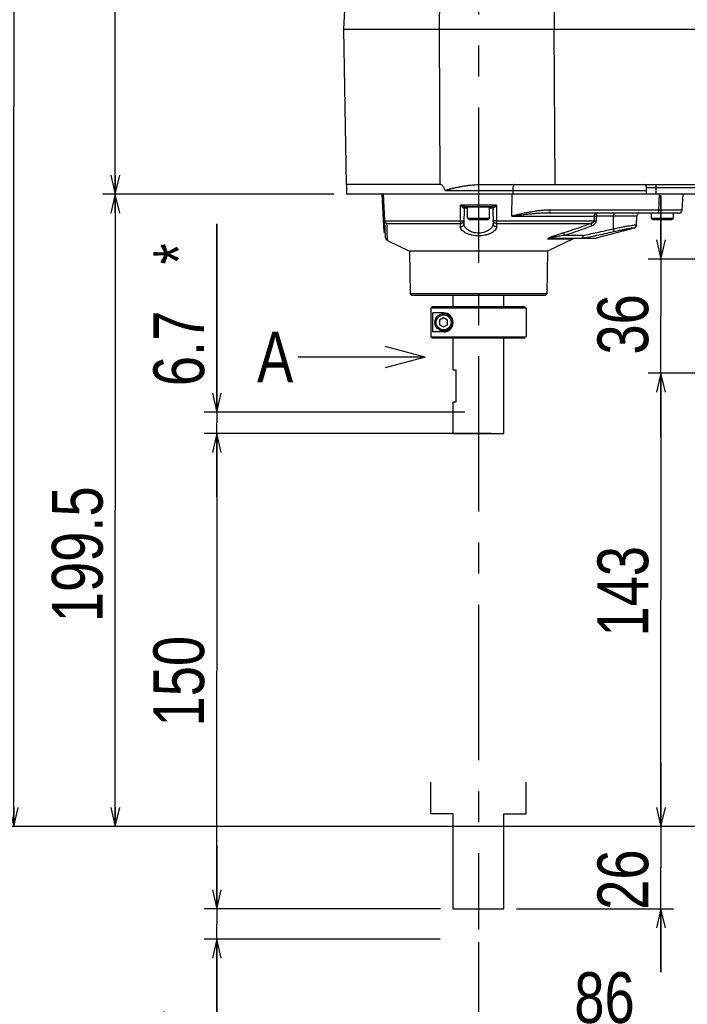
# Model space of a CAD drawing. Extents: x 0 to 2376, y 0 to 1680.
# Tile 18 of 33: x 518 to 729, y 570 to 881. Entities that reach past the tile are written whole.
import ezdxf

# ---------------------------------------------------------------- set-up
doc = ezdxf.new("R2010")
doc.units = 0
doc.header["$LTSCALE"] = 130.68
doc.linetypes.add('CENTER', pattern=[0.6, 0.375, -0.075, 0.075, -0.075])
doc.layers.get('0').update_dxf_attribs({"linetype": 'CONTINUOUS'})
for name, color, linetype in [('91_NOTE', 7, 'CONTINUOUS'), ('92_SYMBOL', 7, 'CONTINUOUS'), ('95_ALL_DIM', 7, 'CONTINUOUS'), ('DEFAULT_1', 7, 'CENTER'), ('DTM_CRV', 7, 'CONTINUOUS')]:
    doc.layers.add(name, color=color, linetype=linetype)
doc.styles.get("Standard").update_dxf_attribs({"font": 'txt', "width": 0.8})
doc.dimstyles.new('DIMSTYLE_1', dxfattribs={"dimtxt": 16, "dimasz": 6, "dimexe": 0.18, "dimexo": 0.0625, "dimgap": 0.09, "dimtad": 1, "dimdec": 3, "dimtxsty": 'STANDARD', "dimblk": 'OPEN', "dimblk1": 'OPEN', "dimblk2": 'OPEN', "dimcen": 0.09, "dimazin": 3, "dimtp": 0.2, "dimtm": 0.2, "dimtfac": 1, "dimtdec": 3, "dimtofl": 0, "dimtmove": 0, "dimatfit": 3, "dimtolj": 1})
doc.dimstyles.new('DIMSTYLE_2', dxfattribs={"dimtxt": 16, "dimasz": 6, "dimexe": 0.18, "dimexo": 0.0625, "dimgap": 0.09, "dimtad": 1, "dimdec": 3, "dimtxsty": 'STANDARD', "dimblk": 'OPEN', "dimblk1": 'OPEN', "dimblk2": 'OPEN', "dimcen": 0.09, "dimazin": 3, "dimtp": 0.8, "dimtm": 0.8, "dimtfac": 1, "dimtdec": 3, "dimtofl": 0, "dimtmove": 0, "dimatfit": 3, "dimtolj": 1})
doc.dimstyles.new('DIMSTYLE_3', dxfattribs={"dimtxt": 16, "dimasz": 6, "dimexe": 0.18, "dimexo": 0.0625, "dimgap": 0.09, "dimtad": 1, "dimdec": 3, "dimtxsty": 'STANDARD', "dimblk": 'OPEN', "dimblk1": 'OPEN', "dimblk2": 'OPEN', "dimcen": 0.09, "dimazin": 3, "dimtp": 0.5, "dimtm": 0.5, "dimtfac": 1, "dimtdec": 3, "dimtofl": 0, "dimtmove": 0, "dimatfit": 3, "dimtolj": 1})
doc.dimstyles.new('DIMSTYLE_5', dxfattribs={"dimtxt": 16, "dimasz": 6, "dimexe": 0.18, "dimexo": 0.0625, "dimgap": 0.09, "dimtad": 1, "dimdec": 3, "dimtxsty": 'STANDARD', "dimblk": 'OPEN', "dimblk1": 'OPEN', "dimblk2": 'OPEN', "dimcen": 0.09, "dimazin": 3, "dimtp": 0.3, "dimtm": 0.3, "dimtfac": 1, "dimtdec": 3, "dimtofl": 0, "dimtmove": 0, "dimatfit": 3, "dimtolj": 1})

# ---------------------------------------------------------------- blocks, each defined once
blk = doc.blocks.new('_OPEN')
at = {"color": 0, "linetype": 'BYBLOCK'}
for p, q in [((0, 0), (-1, 0.233)), ((-1, -0.233), (0, 0)), ((-1, 0), (0, 0))]:
    blk.add_line(p, q, dxfattribs=at)
blk = doc.blocks.new('*D1')
at = {"layer": '95_ALL_DIM', "color": 2, "linetype": 'CONTINUOUS'}
for p, q in [((644.32, 1080.22), (512.3, 1080.22)), ((516.3, 1080.22), (516.3, 853.22)), ((516.3, 626.22), (516.3, 853.22)), ((987.8, 626.22), (512.3, 626.22))]:
    blk.add_line(p, q, dxfattribs=at)
at = {"layer": '95_ALL_DIM', "color": 2, "linetype": 'CONTINUOUS', "xscale": 6, "yscale": 6, "zscale": 6}
for p, rotation in [((516.3, 1080.22), 90), ((516.3, 626.22), 270)]:
    blk.add_blockref('_OPEN', p, dxfattribs=dict(at, rotation=rotation))
at = {"layer": '95_ALL_DIM', "color": 2, "linetype": 'CONTINUOUS', "width": 0.8}
blk.add_text('454', height=16, rotation=90, dxfattribs=at).set_placement((512.3, 838.97))
blk = doc.blocks.new('*D2')
at = {"layer": '95_ALL_DIM', "color": 2, "linetype": 'CONTINUOUS'}
for p, q in [((704.58, 1019.72), (544.3, 1019.72)), ((548.3, 1019.72), (548.3, 922.72)), ((548.3, 825.72), (548.3, 922.72)), ((617.15, 825.72), (544.3, 825.72))]:
    blk.add_line(p, q, dxfattribs=at)
at = {"layer": '95_ALL_DIM', "color": 2, "linetype": 'CONTINUOUS', "xscale": 6, "yscale": 6, "zscale": 6}
for p, rotation in [((548.3, 1019.72), 90), ((548.3, 825.72), 270)]:
    blk.add_blockref('_OPEN', p, dxfattribs=dict(at, rotation=rotation))
at = {"layer": '95_ALL_DIM', "color": 2, "linetype": 'CONTINUOUS', "width": 0.8}
blk.add_text('194', height=16, rotation=90, dxfattribs=at).set_placement((544.3, 902.59))
blk = doc.blocks.new('*D3')
at = {"layer": '95_ALL_DIM', "color": 2, "linetype": 'CONTINUOUS'}
for p, q in [((617.15, 825.72), (544.3, 825.72)), ((548.3, 825.72), (548.3, 725.97)), ((548.3, 626.22), (548.3, 725.97)), ((987.8, 626.22), (544.3, 626.22))]:
    blk.add_line(p, q, dxfattribs=at)
at = {"layer": '95_ALL_DIM', "color": 2, "linetype": 'CONTINUOUS', "xscale": 6, "yscale": 6, "zscale": 6}
for p, rotation in [((548.3, 825.72), 90), ((548.3, 626.22), 270)]:
    blk.add_blockref('_OPEN', p, dxfattribs=dict(at, rotation=rotation))
at = {"layer": '95_ALL_DIM', "color": 2, "linetype": 'CONTINUOUS', "width": 0.8}
blk.add_text('199.5', height=16, rotation=90, dxfattribs=at).set_placement((544.3, 690.66))
blk = doc.blocks.new('*D4')
at = {"layer": '95_ALL_DIM', "color": 2, "linetype": 'CONTINUOUS'}
for p, q in [((666.8, 750.22), (576.3, 750.22)), ((580.3, 750.22), (580.3, 675.22)), ((580.3, 600.22), (580.3, 675.22)), ((650.8, 600.22), (576.3, 600.22))]:
    blk.add_line(p, q, dxfattribs=at)
at = {"layer": '95_ALL_DIM', "color": 2, "linetype": 'CONTINUOUS', "xscale": 6, "yscale": 6, "zscale": 6}
for p, rotation in [((580.3, 750.22), 90), ((580.3, 600.22), 270)]:
    blk.add_blockref('_OPEN', p, dxfattribs=dict(at, rotation=rotation))
at = {"layer": '95_ALL_DIM', "color": 2, "linetype": 'CONTINUOUS', "width": 0.8}
blk.add_text('150', height=16, rotation=90, dxfattribs=at).set_placement((576.3, 657.77))
blk = doc.blocks.new('*D5')
at = {"layer": '95_ALL_DIM', "color": 2, "linetype": 'CONTINUOUS'}
for p, q in [((580.3, 600.22), (580.3, 620.22)), ((580.3, 620.22), (580.3, 595.42)), ((650.8, 600.22), (576.3, 600.22)), ((580.3, 523.1), (580.3, 595.42)), ((650.68, 590.62), (576.3, 590.62)), ((580.3, 590.62), (580.3, 523.1))]:
    blk.add_line(p, q, dxfattribs=at)
at = {"layer": '95_ALL_DIM', "color": 2, "linetype": 'CONTINUOUS', "xscale": 6, "yscale": 6, "zscale": 6}
for p, rotation in [((580.3, 600.22), 270), ((580.3, 590.62), 90)]:
    blk.add_blockref('_OPEN', p, dxfattribs=dict(at, rotation=rotation))
at = {"layer": '95_ALL_DIM', "color": 2, "linetype": 'CONTINUOUS', "width": 0.8}
for s, p in [('*', (576.3, 561.5)), ('9.6', (576.3, 523.1))]:
    blk.add_text(s, height=16, rotation=90, dxfattribs=at).set_placement(p)
blk = doc.blocks.new('*D6')
at = {"layer": '95_ALL_DIM', "color": 2, "linetype": 'CONTINUOUS'}
for p, q in [((580.3, 756.92), (580.3, 816.3)), ((580.3, 816.3), (580.3, 753.57)), ((658.44, 756.92), (576.3, 756.92)), ((580.3, 730.22), (580.3, 753.57)), ((650.8, 750.22), (576.3, 750.22)), ((580.3, 750.22), (580.3, 730.22))]:
    blk.add_line(p, q, dxfattribs=at)
at = {"layer": '95_ALL_DIM', "color": 2, "linetype": 'CONTINUOUS', "xscale": 6, "yscale": 6, "zscale": 6}
for p, rotation in [((580.3, 756.92), 270), ((580.3, 750.22), 90)]:
    blk.add_blockref('_OPEN', p, dxfattribs=dict(at, rotation=rotation))
at = {"layer": '95_ALL_DIM', "color": 2, "linetype": 'CONTINUOUS', "width": 0.8}
for s, p in [('*', (576.3, 803.5)), ('6.7', (576.3, 765.1))]:
    blk.add_text(s, height=16, rotation=90, dxfattribs=at).set_placement(p)
blk = doc.blocks.new('*D28')
at = {"layer": '95_ALL_DIM', "color": 2, "linetype": 'CONTINUOUS'}
for p, q in [((720.3, 805.22), (720.3, 825.22)), ((720.3, 825.22), (720.3, 787.22)), ((744.8, 805.22), (716.3, 805.22)), ((720.3, 749.22), (720.3, 787.22)), ((744.8, 769.22), (716.3, 769.22)), ((720.3, 769.22), (720.3, 749.22))]:
    blk.add_line(p, q, dxfattribs=at)
at = {"layer": '95_ALL_DIM', "color": 2, "linetype": 'CONTINUOUS', "xscale": 6, "yscale": 6, "zscale": 6}
for p, rotation in [((720.3, 805.22), 270), ((720.3, 769.22), 90)]:
    blk.add_blockref('_OPEN', p, dxfattribs=dict(at, rotation=rotation))
at = {"layer": '95_ALL_DIM', "color": 2, "linetype": 'CONTINUOUS', "width": 0.8}
blk.add_text('36', height=16, rotation=90, dxfattribs=at).set_placement((716.3, 775.08))
blk = doc.blocks.new('*D29')
at = {"layer": '95_ALL_DIM', "color": 2, "linetype": 'CONTINUOUS'}
for p, q in [((744.8, 769.22), (716.3, 769.22)), ((720.3, 769.22), (720.3, 697.72)), ((720.3, 626.22), (720.3, 697.72)), ((977.8, 626.22), (716.3, 626.22))]:
    blk.add_line(p, q, dxfattribs=at)
at = {"layer": '95_ALL_DIM', "color": 2, "linetype": 'CONTINUOUS', "xscale": 6, "yscale": 6, "zscale": 6}
for p, rotation in [((720.3, 769.22), 90), ((720.3, 626.22), 270)]:
    blk.add_blockref('_OPEN', p, dxfattribs=dict(at, rotation=rotation))
at = {"layer": '95_ALL_DIM', "color": 2, "linetype": 'CONTINUOUS', "width": 0.8}
blk.add_text('143', height=16, rotation=90, dxfattribs=at).set_placement((716.3, 686.12))
blk = doc.blocks.new('*D30')
at = {"layer": '95_ALL_DIM', "color": 2, "linetype": 'CONTINUOUS'}
for p, q in [((720.3, 626.22), (720.3, 646.22)), ((720.3, 646.22), (720.3, 613.22)), ((987.8, 626.22), (716.3, 626.22)), ((720.3, 580.22), (720.3, 613.22)), ((674.8, 600.22), (724.3, 600.22)), ((720.3, 600.22), (720.3, 580.22))]:
    blk.add_line(p, q, dxfattribs=at)
at = {"layer": '95_ALL_DIM', "color": 2, "linetype": 'CONTINUOUS', "xscale": 6, "yscale": 6, "zscale": 6}
for p, rotation in [((720.3, 626.22), 270), ((720.3, 600.22), 90)]:
    blk.add_blockref('_OPEN', p, dxfattribs=dict(at, rotation=rotation))
at = {"layer": '95_ALL_DIM', "color": 2, "linetype": 'CONTINUOUS', "width": 0.8}
blk.add_text('26', height=16, rotation=90, dxfattribs=at).set_placement((716.3, 599.92))
blk = doc.blocks.new('*D31')
at = {"layer": '95_ALL_DIM', "color": 2, "linetype": 'CONTINUOUS'}
for p, q in [((748.8, 765.22), (748.8, 556.22)), ((662.8, 589.73), (662.8, 556.22)), ((662.8, 560.22), (705.8, 560.22)), ((748.8, 560.22), (705.8, 560.22))]:
    blk.add_line(p, q, dxfattribs=at)
at = {"layer": '95_ALL_DIM', "color": 2, "linetype": 'CONTINUOUS', "xscale": 6, "yscale": 6, "zscale": 6, "rotation": 180}
blk.add_blockref('_OPEN', (662.8, 560.22), dxfattribs=at)
at = {"layer": '95_ALL_DIM', "color": 2, "linetype": 'CONTINUOUS', "xscale": 6, "yscale": 6, "zscale": 6}
blk.add_blockref('_OPEN', (748.8, 560.22), dxfattribs=at)
at = {"layer": '95_ALL_DIM', "color": 2, "linetype": 'CONTINUOUS', "width": 0.8}
blk.add_text('86', height=16, dxfattribs=at).set_placement((693, 564.22))
blk = doc.blocks.new('YA_JIRUSHI_BL0', base_point=(625.98, 774.29))
at = {"layer": '92_SYMBOL', "color": 2, "linetype": 'CONTINUOUS'}
for q in [(633.37, 777.67), (605.98, 774.29), (633.37, 770.91)]:
    blk.add_line((645.98, 774.29), q, dxfattribs=at)

msp = doc.modelspace()

# ---------------------------------------------------------------- linework, layer by layer
at = {"color": 7, "linetype": 'CONTINUOUS'}
for p, q in [((687.5177, 996.2089), (686.5998, 877.7163)), ((650.4995, 877.7163), (651.7539, 960.445)), ((620.2956, 877.7163), (623.5238, 939.3138)), ((621.1509, 828.7163), (620.2956, 877.7163)), ((620.2956, 877.7163), (837.7956, 877.7163)), ((650.7469, 828.7163), (650.4995, 877.7163)), ((686.5707, 877.7163), (686.8182, 828.7163)), ((621.1509, 828.7163), (621.1509, 825.7163)), ((650.7469, 828.7163), (621.1509, 828.7163)), ((715.7956, 826.7163), (652.389, 826.7163)), ((663.254, 828.7163), (843.7956, 828.7163)), ((673.5741, 826.7163), (673.5741, 825.7163)), ((715.7956, 825.7163), (715.7956, 827.7163)), ((745.7956, 827.7163), (715.7956, 827.7163)), ((718.7956, 825.7163), (718.7956, 828.7163)), ((745.7956, 825.7163), (621.1518, 825.7163)), ((632.2956, 825.7163), (632.9245, 813.7163)), ((633.2291, 817.4452), (632.7956, 825.7163)), ((673.313, 818.7687), (673.4072, 825.7163)), ((719.6292, 820.664), (719.894, 825.7163)), ((727.0309, 820.664), (727.2956, 825.7163)), ((668.4243, 822.1902), (657.167, 822.1902)), ((658.2871, 821.2251), (658.2014, 816.3187)), ((659.2956, 821.2251), (658.2871, 821.2251)), ((666.9861, 821.7163), (658.6052, 821.7163)), ((659.2956, 818.1163), (659.2956, 821.6163)), ((666.2956, 821.6163), (659.2956, 821.6163)), ((666.2956, 818.1163), (666.2956, 821.6163)), ((667.3042, 821.2251), (666.2956, 821.2251)), ((667.3042, 821.2251), (667.3899, 816.3187)), ((719.6292, 820.664), (685.3425, 820.664)), ((633.5196, 811.9031), (633.2363, 817.3088)), ((633.2449, 817.3093), (657.0787, 817.3093)), ((659.6956, 817.7163), (659.2956, 818.1163)), ((659.2956, 818.1163), (666.2956, 818.1163)), ((659.6956, 817.7163), (665.8956, 817.7163)), ((665.8956, 817.7163), (666.2956, 818.1163)), ((668.5126, 817.3093), (699.2093, 817.3093)), ((673.313, 818.7687), (699.263, 818.7687)), ((726.0322, 819.7163), (685.084, 819.7163)), ((712.746, 818.7687), (699.9007, 818.7687)), ((705.3169, 814.7812), (705.371, 818.7687)), ((712.5936, 815.861), (712.746, 818.7687)), ((717.2956, 818.1163), (717.2956, 819.7163)), ((717.6956, 817.7163), (717.2956, 818.1163)), ((717.2956, 818.1163), (724.2956, 818.1163)), ((717.6956, 817.7163), (723.8956, 817.7163)), ((723.8956, 817.7163), (724.2956, 818.1163)), ((724.2956, 818.1163), (724.2956, 819.7163)), ((633.9209, 816.4598), (657.1586, 816.4598)), ((668.4327, 816.4598), (698.3089, 816.4598)), ((711.9002, 814.9597), (699.9228, 811.7504)), ((632.9245, 813.7163), (633.4245, 813.7163)), ((634.0861, 811.0536), (641.0513, 807.7163)), ((684.5153, 811.6182), (692.6835, 811.6182)), ((692.6835, 811.6182), (684.54, 807.7163)), ((699.664, 811.7163), (685.7261, 811.7163)), ((695.6382, 812.664), (689.8292, 812.664)), ((695.6085, 811.7504), (699.9228, 811.7504)), ((699.9228, 811.7504), (699.664, 811.7163)), ((641.0513, 807.7163), (641.2869, 794.2163)), ((684.54, 807.7163), (641.0513, 807.7163)), ((684.54, 807.7163), (684.3044, 794.2163)), ((641.2869, 794.2163), (641.7956, 793.7163)), ((684.3044, 794.2163), (641.2869, 794.2163)), ((683.7956, 793.7163), (641.7956, 793.7163)), ((654.7956, 790.2163), (654.7956, 793.7163)), ((670.7956, 790.2163), (670.7956, 793.7163)), ((684.3044, 794.2163), (683.7956, 793.7163)), ((647.8144, 789.7163), (647.8144, 780.7163)), ((677.7956, 789.7163), (647.8144, 789.7163)), ((648.3151, 790.2163), (677.2955, 790.2163)), ((677.2956, 790.2163), (677.7956, 789.7163)), ((677.7956, 789.7163), (677.7956, 780.7163)), ((648.4103, 782.2163), (648.4103, 788.2163)), ((651.8144, 788.2163), (648.4103, 788.2163)), ((651.7956, 786.6597), (650.5456, 785.938)), ((650.5456, 785.938), (650.5456, 784.4946)), ((653.0456, 785.938), (651.7956, 786.6597)), ((653.0456, 784.4946), (653.0456, 785.938)), ((650.5456, 784.4946), (651.7956, 783.773)), ((651.7956, 783.773), (653.0456, 784.4946)), ((647.8144, 780.7163), (677.7956, 780.7163)), ((677.2955, 780.2163), (648.3151, 780.2163)), ((651.8144, 782.2163), (648.4103, 782.2163)), ((654.7956, 770.2163), (654.7956, 780.2163)), ((670.7956, 750.2163), (670.7956, 780.2163)), ((677.7956, 780.7163), (677.2956, 780.2163)), ((654.7956, 770.2163), (655.7956, 770.2163)), ((655.7956, 760.2163), (655.7956, 770.2163)), ((654.7956, 750.2163), (654.7956, 760.2163)), ((654.7956, 760.2163), (655.7956, 760.2163)), ((654.7956, 750.2163), (670.7956, 750.2163))]:
    msp.add_line(p, q, dxfattribs=at)
for radius in [2.75, 2.35]:
    msp.add_circle((651.7956, 785.2163), radius, dxfattribs=at)
for centre, radius, start, end in [((714.7956, 827.7163), 1, 0, 90), ((658.787, 821.2163), 0.5, 90.000097, 179.000002), ((659.3956, 821.6163), 0.1, 90, 180), ((666.1956, 821.6163), 0.1, 0, 90), ((666.8043, 821.2163), 0.5, 1, 90), ((726.0322, 820.7163), 1, 270.00116, 357.000061), ((713.7446, 818.7163), 1, 96.627539, 177), ((711.595, 815.9132), 1, 285.000006, 357), ((634.5182, 811.9554), 1, 183.000194, 244.399511), ((693.1156, 810.7163), 1, 90, 115.600582), ((651.8144, 785.2163), 3, 270, 90)]:
    msp.add_arc(centre, radius, start, end, dxfattribs=at)
for points, knots in [([(652.389, 826.7163), (652.3264, 826.8678), (652.2002, 827.1573), (651.9966, 827.5653), (651.7832, 827.9281), (651.5564, 828.2411), (651.3108, 828.4949), (651.0422, 828.671), (650.841, 828.7163), (650.7469, 828.7163)], [0, 0, 0, 0, 0.18185038, 0.35023537, 0.50562266, 0.64826452, 0.77823099, 0.89562974, 1, 1, 1, 1]), ([(652.389, 826.7163), (652.3788, 826.7409), (652.3853, 826.8053), (652.4543, 826.8672), (652.5372, 826.9202), (652.6326, 826.9668), (652.732, 827.0086), (652.8308, 827.046), (652.9263, 827.0794), (653.0185, 827.11), (653.1089, 827.1386), (653.199, 827.1661), (653.2905, 827.1931), (653.3849, 827.2203), (653.4839, 827.248), (653.5891, 827.2768), (653.7023, 827.3071), (653.8251, 827.3392), (653.9591, 827.3736), (654.1061, 827.4105), (654.2678, 827.4504), (654.4459, 827.4933), (654.6421, 827.5397), (654.8583, 827.5898), (655.0961, 827.6437), (655.3574, 827.7016), (655.6438, 827.7635), (655.9571, 827.8295), (656.299, 827.8995), (656.6711, 827.9732), (657.0748, 828.0503), (657.5128, 828.1304), (657.9907, 828.2134), (658.5173, 828.2993), (659.1038, 828.3877), (659.7618, 828.4769), (660.503, 828.5636), (661.3411, 828.642), (662.2668, 828.7006), (662.9156, 828.7163), (663.249, 828.7163)], [0, 0, 0, 0, 0.00714232, 0.01512876, 0.02406046, 0.03367835, 0.04352924, 0.0530374, 0.06204446, 0.0706841, 0.07911763, 0.08749948, 0.09598383, 0.10472464, 0.11387578, 0.1235911, 0.13402452, 0.14533018, 0.15766256, 0.17117666, 0.18602817, 0.20237358, 0.22037017, 0.24017586, 0.26194872, 0.28584614, 0.3120235, 0.34063252, 0.3718193, 0.4057226, 0.44247067, 0.48217494, 0.52528221, 0.57269374, 0.62544017, 0.68453334, 0.7509806, 0.82581223, 0.9104961, 1, 1, 1, 1]), ([(674.0917, 828.7163), (674.0084, 828.7163), (673.8226, 828.4991), (673.7033, 828.0757), (673.5938, 827.4453), (673.5741, 826.9718), (673.5741, 826.7163)], [0, 0, 0, 0, 0.11676618, 0.33406334, 0.6418167, 1, 1, 1, 1]), ([(657.0787, 817.3093), (657.0885, 817.8505), (657.1081, 818.9341), (657.1375, 820.5611), (657.1571, 821.6468), (657.167, 822.1902)], [0, 0, 0, 0, 0.33268097, 0.66601394, 1, 1, 1, 1]), ([(658.6052, 821.7163), (658.5562, 821.7163), (658.4474, 821.7324), (658.2828, 821.7739), (658.1141, 821.8263), (657.9561, 821.8806), (657.8119, 821.9332), (657.6791, 821.9837), (657.5558, 822.0319), (657.4416, 822.0775), (657.338, 822.1195), (657.2477, 822.1566), (657.1921, 822.1797), (657.167, 822.1902)], [0, 0, 0, 0, 0.09670988, 0.21556556, 0.33540965, 0.44510153, 0.54555268, 0.63842315, 0.72561424, 0.80706212, 0.88114326, 0.94631682, 1, 1, 1, 1]), ([(658.1661, 821.2372), (658.1286, 821.2388), (658.0446, 821.277), (657.9308, 821.3615), (657.8138, 821.4664), (657.7048, 821.5749), (657.6055, 821.6799), (657.5144, 821.7804), (657.4301, 821.8763), (657.3524, 821.9669), (657.2822, 822.0503), (657.2212, 822.1239), (657.1838, 822.1695), (657.167, 822.1902)], [0, 0, 0, 0, 0.08050844, 0.18975533, 0.30655981, 0.41703996, 0.52025285, 0.61692632, 0.70851053, 0.79461293, 0.87328263, 0.94270513, 1, 1, 1, 1]), ([(658.6052, 821.7163), (658.5492, 821.7163), (658.4338, 821.6905), (658.2904, 821.5826), (658.1936, 821.4241), (658.1683, 821.3001), (658.166, 821.2372)], [0, 0, 0, 0, 0.23534218, 0.47933851, 0.73533839, 1, 1, 1, 1]), ([(668.4243, 822.1902), (668.3976, 822.179), (668.3395, 822.1549), (668.2461, 822.1166), (668.141, 822.074), (668.0262, 822.0282), (667.9026, 821.98), (667.7699, 821.9297), (667.6267, 821.8776), (667.4713, 821.8244), (667.3062, 821.7733), (667.1439, 821.7325), (667.0357, 821.7163), (666.9861, 821.7163)], [0, 0, 0, 0, 0.0571271, 0.12430148, 0.19931774, 0.28108165, 0.36835878, 0.46124956, 0.56120767, 0.66927258, 0.7855883, 0.90212549, 1, 1, 1, 1]), ([(666.9861, 821.7163), (667.0421, 821.7163), (667.1574, 821.6905), (667.3008, 821.5826), (667.3976, 821.4241), (667.4229, 821.3001), (667.4252, 821.2372)], [0, 0, 0, 0, 0.23530741, 0.4793027, 0.73531905, 1, 1, 1, 1]), ([(667.4252, 821.2372), (667.3951, 821.2359), (667.3326, 821.2625), (667.335, 821.2299), (667.3352, 821.2289)], [0, 0, 0, 0, 0.97270219, 1, 1, 1, 1]), ([(668.4243, 822.1902), (668.4064, 822.1682), (668.3673, 822.1205), (668.3042, 822.0445), (668.233, 821.9599), (668.1548, 821.869), (668.0703, 821.773), (667.9793, 821.6728), (667.8806, 821.5688), (667.7733, 821.4625), (667.6588, 821.3601), (667.5467, 821.2771), (667.4632, 821.2389), (667.4252, 821.2372)], [0, 0, 0, 0, 0.06096881, 0.13251222, 0.21215298, 0.29855382, 0.39017663, 0.48679852, 0.5894036, 0.69811874, 0.81134512, 0.91842218, 1, 1, 1, 1]), ([(668.4243, 822.1902), (668.4317, 821.7825), (668.4464, 820.9678), (668.4685, 819.7467), (668.4905, 818.5274), (668.5052, 817.7151), (668.5126, 817.3093)], [0, 0, 0, 0, 0.25054986, 0.50073288, 0.75054945, 1, 1, 1, 1]), ([(685.3425, 820.664), (684.9898, 820.664), (684.2493, 820.6454), (683.0869, 820.5662), (681.8468, 820.4338), (680.5926, 820.2584), (679.3868, 820.058), (678.2657, 819.8493), (677.2287, 819.6406), (676.2766, 819.4384), (675.4105, 819.2477), (674.632, 819.072), (673.9425, 818.9141), (673.5127, 818.8149), (673.313, 818.7687)], [0, 0, 0, 0, 0.08670021, 0.1820424, 0.28634631, 0.39322815, 0.49333584, 0.5868184, 0.67355719, 0.75337998, 0.82611043, 0.89157256, 0.94959268, 1, 1, 1, 1]), ([(685.084, 819.7163), (685.1238, 819.7163), (685.2138, 819.8166), (685.2734, 820.0173), (685.3288, 820.316), (685.3408, 820.5416), (685.3425, 820.664)], [0, 0, 0, 0, 0.1173426, 0.33291984, 0.63938169, 1, 1, 1, 1]), ([(719.3707, 819.7163), (719.4106, 819.7163), (719.5005, 819.8166), (719.5601, 820.0173), (719.6155, 820.316), (719.6276, 820.5416), (719.6292, 820.664)], [0, 0, 0, 0, 0.11734206, 0.33291882, 0.63938071, 1, 1, 1, 1]), ([(727.0309, 820.664), (727.0276, 820.613), (726.6891, 820.7279), (726.31, 820.6032), (725.3867, 820.6728), (724.2491, 820.6419), (722.8189, 820.6558), (721.2565, 820.6568), (720.1745, 820.6617), (719.6292, 820.664)], [0, 0, 0, 0, 0.02072866, 0.08779852, 0.20396508, 0.36527699, 0.5618089, 0.77897524, 1, 1, 1, 1]), ([(633.2449, 817.3093), (633.2422, 817.3238), (633.2375, 817.3535), (633.2322, 817.3989), (633.2299, 817.4296), (633.2291, 817.4452)], [0, 0, 0, 0, 0.32461587, 0.65812335, 1, 1, 1, 1]), ([(633.2753, 817.1863), (633.3003, 817.1056), (633.3861, 816.911), (633.5993, 816.6494), (633.8109, 816.5103), (633.9229, 816.4598)], [0, 0, 0, 0, 0.25283359, 0.63045621, 1, 1, 1, 1]), ([(657.0787, 817.3093), (657.1923, 817.3103), (657.4135, 817.3004), (657.7116, 817.3067), (657.978, 817.304), (658.1028, 817.3318), (658.219, 817.324), (658.2193, 817.3441)], [0, 0, 0, 0, 0.29790823, 0.57548951, 0.8005354, 0.94723084, 1, 1, 1, 1]), ([(657.0787, 817.3093), (657.079, 817.2207), (657.084, 817.0499), (657.0972, 816.8124), (657.1318, 816.6189), (657.1502, 816.5064), (657.1586, 816.4598)], [0, 0, 0, 0, 0.31093061, 0.599838, 0.83361974, 1, 1, 1, 1]), ([(657.1586, 816.4598), (657.2655, 816.4535), (657.4809, 816.4722), (657.7776, 816.591), (658.0187, 816.7899), (658.1781, 817.0494), (658.2176, 817.247), (658.2193, 817.3441)], [0, 0, 0, 0, 0.20942863, 0.41560513, 0.61590456, 0.80996, 1, 1, 1, 1]), ([(668.4327, 816.4598), (668.3258, 816.4535), (668.1104, 816.4722), (667.8137, 816.591), (667.5726, 816.7899), (667.4132, 817.0494), (667.3737, 817.247), (667.372, 817.3441)], [0, 0, 0, 0, 0.20942862, 0.41560513, 0.61590456, 0.80996, 1, 1, 1, 1]), ([(668.5126, 817.3093), (668.399, 817.3103), (668.1778, 817.3004), (667.8797, 817.3067), (667.6133, 817.304), (667.4884, 817.3318), (667.3723, 817.324), (667.372, 817.3441)], [0, 0, 0, 0, 0.29790823, 0.57548951, 0.8005354, 0.94723084, 1, 1, 1, 1]), ([(668.5126, 817.3093), (668.5123, 817.2207), (668.5073, 817.0499), (668.4941, 816.8124), (668.4595, 816.6189), (668.4411, 816.5064), (668.4327, 816.4598)], [0, 0, 0, 0, 0.31093061, 0.599838, 0.83361974, 1, 1, 1, 1]), ([(685.084, 819.7163), (684.7584, 819.7163), (684.0701, 819.7069), (682.981, 819.6671), (681.8025, 819.6008), (680.5942, 819.513), (679.4178, 819.4129), (678.3117, 819.3086), (677.2789, 819.2043), (676.3233, 819.1033), (675.4487, 819.008), (674.6585, 818.9202), (673.956, 818.8413), (673.5172, 818.7917), (673.313, 818.7687)], [0, 0, 0, 0, 0.08268659, 0.17476302, 0.27671681, 0.38238151, 0.48235575, 0.57650537, 0.66448464, 0.74592934, 0.82050123, 0.88788939, 0.94780915, 1, 1, 1, 1]), ([(699.2093, 817.3093), (699.2079, 817.2547), (699.1891, 817.1408), (699.1123, 816.9748), (698.9839, 816.8158), (698.8038, 816.6712), (698.5749, 816.5476), (698.402, 816.4862), (698.3089, 816.4598)], [0, 0, 0, 0, 0.1240715, 0.25866666, 0.41128921, 0.58452665, 0.7800658, 1, 1, 1, 1]), ([(699.8474, 817.3093), (699.8434, 817.2004), (699.8114, 816.9767), (699.6895, 816.6478), (699.4881, 816.3304), (699.2069, 816.0399), (698.8513, 815.7905), (698.5792, 815.6641), (698.4341, 815.6103)], [0, 0, 0, 0, 0.13963323, 0.28703671, 0.44633153, 0.61775838, 0.80171397, 1, 1, 1, 1]), ([(699.263, 818.7687), (699.2541, 818.5255), (699.2362, 818.039), (699.2183, 817.5526), (699.2093, 817.3093)], [0, 0, 0, 0, 0.49988326, 1, 1, 1, 1]), ([(699.2093, 817.3093), (699.2624, 817.3121), (699.3885, 817.3147), (699.6012, 817.3144), (699.7607, 817.3114), (699.8474, 817.3093)], [0, 0, 0, 0, 0.25006564, 0.59248153, 1, 1, 1, 1]), ([(699.263, 818.7687), (699.2677, 818.8688), (699.3042, 819.0673), (699.4363, 819.3346), (699.6353, 819.5473), (699.8836, 819.6845), (700.0684, 819.7163), (700.1592, 819.7163)], [0, 0, 0, 0, 0.20988085, 0.41610826, 0.61614771, 0.81000408, 1, 1, 1, 1]), ([(699.263, 818.7687), (699.3161, 818.7715), (699.4422, 818.7741), (699.6548, 818.7737), (699.8142, 818.7708), (699.9007, 818.7687)], [0, 0, 0, 0, 0.25022099, 0.59261876, 1, 1, 1, 1]), ([(699.9007, 818.7687), (699.8919, 818.5255), (699.8741, 818.039), (699.8563, 817.5526), (699.8474, 817.3093)], [0, 0, 0, 0, 0.49988326, 1, 1, 1, 1]), ([(700.1592, 819.7163), (700.1194, 819.7163), (700.0294, 819.6161), (699.9699, 819.4153), (699.9145, 819.1166), (699.9024, 818.891), (699.9007, 818.7687)], [0, 0, 0, 0, 0.11734206, 0.33291882, 0.63938071, 1, 1, 1, 1]), ([(705.6294, 819.7163), (705.5896, 819.7163), (705.4997, 819.6161), (705.4401, 819.4153), (705.3847, 819.1166), (705.3726, 818.891), (705.371, 818.7687)], [0, 0, 0, 0, 0.11734206, 0.33291882, 0.63938071, 1, 1, 1, 1]), ([(634.0861, 811.0536), (634.0853, 811.0903), (634.0822, 811.2371), (634.0747, 811.5657), (634.0615, 812.1102), (634.0412, 812.8691), (634.012, 813.8502), (633.9733, 815.0711), (633.9389, 815.9675), (633.9209, 816.4598)], [0, 0, 0, 0, 0.02039158, 0.08140348, 0.18232947, 0.32251309, 0.50243565, 0.72678544, 1, 1, 1, 1]), ([(668.4543, 815.4343), (668.4587, 815.2239), (668.3466, 814.7733), (667.9154, 814.195), (667.2988, 813.6936), (666.5413, 813.2746), (665.6826, 812.9433), (664.7533, 812.7039), (663.7784, 812.5594), (662.7806, 812.5118), (661.7832, 812.5623), (660.8096, 812.7097), (659.8823, 812.9517), (659.0259, 813.2858), (658.271, 813.7079), (657.6591, 814.212), (657.2386, 814.7883), (657.1327, 815.2306), (657.137, 815.4343)], [0, 0, 0, 0, 0.04601538, 0.0974465, 0.15537725, 0.21858951, 0.28597352, 0.35611584, 0.4279846, 0.50108664, 0.57417764, 0.64597954, 0.71601166, 0.78330431, 0.84645633, 0.90435838, 0.95544831, 1, 1, 1, 1]), ([(657.137, 815.4343), (657.1406, 815.604), (657.1478, 815.9458), (657.155, 816.2877), (657.1586, 816.4598)], [0, 0, 0, 0, 0.49648676, 1, 1, 1, 1]), ([(657.137, 815.4343), (657.2705, 815.4261), (657.5399, 815.4581), (657.892, 815.6462), (658.1373, 815.9476), (658.1993, 816.197), (658.2014, 816.3187)], [0, 0, 0, 0, 0.2614866, 0.516714, 0.76206535, 1, 1, 1, 1]), ([(667.3899, 816.3187), (667.3935, 816.1095), (667.3083, 815.6743), (666.9633, 815.0923), (666.4613, 814.5859), (665.8441, 814.1633), (665.1448, 813.8298), (664.3885, 813.5892), (663.5955, 813.444), (662.7839, 813.3961), (661.9726, 813.4468), (661.1805, 813.5948), (660.4257, 813.838), (659.7281, 814.1742), (659.1128, 814.5999), (658.6147, 815.1092), (658.2787, 815.6884), (658.1979, 816.1159), (658.2014, 816.3187)], [0, 0, 0, 0, 0.05295392, 0.10905929, 0.16902834, 0.2320245, 0.29746513, 0.36441922, 0.43229145, 0.50097807, 0.56966492, 0.63750125, 0.70438769, 0.76978859, 0.83279017, 0.89282499, 0.94867362, 1, 1, 1, 1]), ([(668.4543, 815.4343), (668.3208, 815.4261), (668.0514, 815.4581), (667.6992, 815.6462), (667.454, 815.9476), (667.392, 816.197), (667.3898, 816.3187)], [0, 0, 0, 0, 0.26148631, 0.51671376, 0.76206523, 1, 1, 1, 1]), ([(668.4327, 816.4598), (668.4363, 816.2877), (668.4435, 815.9458), (668.4507, 815.604), (668.4543, 815.4343)], [0, 0, 0, 0, 0.50351039, 1, 1, 1, 1]), ([(698.3089, 816.4598), (697.2972, 816.0833), (695.3409, 815.3716), (692.4858, 814.388), (690.6394, 813.7917), (689.7436, 813.5135)], [0, 0, 0, 0, 0.35748525, 0.68935035, 1, 1, 1, 1]), ([(698.4341, 815.6103), (697.4188, 815.2337), (695.4548, 814.5218), (692.5864, 813.5383), (690.7304, 812.9422), (689.8292, 812.664)], [0, 0, 0, 0, 0.35713784, 0.68893876, 1, 1, 1, 1]), ([(695.6085, 811.7504), (696.3194, 811.8955), (697.8022, 812.2039), (700.1228, 812.7024), (702.6439, 813.2605), (704.3924, 813.6581), (705.3028, 813.8676)], [0, 0, 0, 0, 0.21933601, 0.45789231, 0.71757603, 1, 1, 1, 1]), ([(695.6382, 812.664), (696.3475, 812.8091), (697.8275, 813.1176), (700.1441, 813.6161), (702.6616, 814.1742), (704.4077, 814.5718), (705.3169, 814.7812)], [0, 0, 0, 0, 0.21922104, 0.45775027, 0.71750429, 1, 1, 1, 1]), ([(698.3089, 816.4598), (698.2813, 816.4056), (698.2833, 816.2343), (698.329, 815.9531), (698.3935, 815.7314), (698.4341, 815.6103)], [0, 0, 0, 0, 0.2099146, 0.55862318, 1, 1, 1, 1]), ([(705.3028, 813.8676), (705.8321, 813.9894), (706.8273, 814.2112), (708.1917, 814.4959), (709.3038, 814.713), (710.1538, 814.8667), (710.7785, 814.9707), (711.2245, 815.0343), (711.5185, 815.0716), (711.7145, 815.0812), (711.8021, 815.0856), (711.8578, 815.0693), (711.8574, 815.0583)], [0, 0, 0, 0, 0.24403087, 0.45800406, 0.62609379, 0.75307773, 0.84586399, 0.91101414, 0.95442524, 0.98109478, 0.99506562, 1, 1, 1, 1]), ([(705.3169, 814.7812), (705.3387, 814.6737), (705.3715, 814.4733), (705.3888, 814.1987), (705.376, 814.0025), (705.3359, 813.8892), (705.3028, 813.8676)], [0, 0, 0, 0, 0.35215478, 0.65328518, 0.87307811, 1, 1, 1, 1]), ([(705.3169, 814.7812), (705.9065, 814.9031), (707.0138, 815.125), (708.5308, 815.4097), (709.7659, 815.6266), (710.7098, 815.7804), (711.403, 815.8842), (711.8983, 815.948), (712.2236, 815.9849), (712.4424, 815.9952), (712.5365, 815.9986), (712.6, 815.9836), (712.5994, 815.9719)], [0, 0, 0, 0, 0.24429451, 0.45817274, 0.6262079, 0.75317686, 0.84597357, 0.91114806, 0.95458786, 0.98127861, 0.99523752, 1, 1, 1, 1]), ([(712.5994, 815.9719), (712.5921, 815.8333), (712.5178, 815.5557), (712.2481, 815.2236), (711.9916, 815.0939), (711.8574, 815.0583)], [0, 0, 0, 0, 0.3332646, 0.66659102, 1, 1, 1, 1]), ([(685.7632, 812.1696), (685.6111, 812.1065), (685.3201, 811.983), (684.9041, 811.799), (684.6407, 811.6775), (684.5153, 811.6182)], [0, 0, 0, 0, 0.36218755, 0.69497674, 1, 1, 1, 1]), ([(685.9045, 811.9921), (685.739, 811.96), (685.418, 811.8897), (684.9545, 811.7645), (684.6581, 811.6687), (684.5153, 811.6182)], [0, 0, 0, 0, 0.35138891, 0.68429886, 1, 1, 1, 1]), ([(685.7261, 811.7163), (685.5206, 811.7163), (685.1152, 811.6992), (684.7124, 811.6504), (684.5153, 811.6182)], [0, 0, 0, 0, 0.50711481, 1, 1, 1, 1]), ([(685.7261, 811.7163), (685.7435, 811.7163), (685.784, 811.7345), (685.8294, 811.7939), (685.8716, 811.882), (685.8937, 811.9524), (685.9045, 811.9921)], [0, 0, 0, 0, 0.15158176, 0.3588372, 0.64176962, 1, 1, 1, 1]), ([(689.7436, 813.5135), (689.4358, 813.4179), (688.8407, 813.2317), (687.9807, 812.9559), (687.1827, 812.6929), (686.4492, 812.4359), (685.9832, 812.261), (685.7632, 812.1696)], [0, 0, 0, 0, 0.2301163, 0.44511245, 0.64476552, 0.8299532, 1, 1, 1, 1]), ([(685.7632, 812.1696), (685.7782, 812.1573), (685.8095, 812.1249), (685.8562, 812.0651), (685.8878, 812.0182), (685.9045, 811.9921)], [0, 0, 0, 0, 0.25587939, 0.59065439, 1, 1, 1, 1]), ([(689.8292, 812.664), (689.5209, 812.6163), (688.9271, 812.5235), (688.0711, 812.3857), (687.2836, 812.2541), (686.5686, 812.1265), (686.1166, 812.0386), (685.9045, 811.9921)], [0, 0, 0, 0, 0.23497313, 0.45279794, 0.65315084, 0.83646129, 1, 1, 1, 1]), ([(689.7436, 813.5135), (689.7187, 813.4542), (689.7129, 813.2843), (689.7454, 813.0011), (689.7964, 812.7827), (689.8292, 812.664)], [0, 0, 0, 0, 0.22365963, 0.57137713, 1, 1, 1, 1]), ([(695.638, 812.664), (695.6366, 812.5651), (695.6267, 812.3771), (695.5925, 812.1193), (695.5378, 811.9136), (695.4804, 811.7745), (695.4094, 811.7163), (695.3795, 811.7163)], [0, 0, 0, 0, 0.29079403, 0.55287691, 0.76462971, 0.91217571, 1, 1, 1, 1]), ([(695.6082, 811.7504), (695.5826, 811.7426), (695.5315, 811.7299), (695.4548, 811.7187), (695.4043, 811.7163), (695.3795, 811.7163)], [0, 0, 0, 0, 0.34660415, 0.67964555, 1, 1, 1, 1]), ([(695.638, 812.664), (695.6568, 812.5581), (695.6845, 812.36), (695.6964, 812.0885), (695.6792, 811.8898), (695.6405, 811.7763), (695.6082, 811.7504)], [0, 0, 0, 0, 0.34603889, 0.64462162, 0.86687408, 1, 1, 1, 1]), ([(648.3151, 780.2163), (648.2596, 780.2717), (648.1486, 780.3826), (647.9817, 780.5493), (647.8702, 780.6606), (647.8144, 780.7163)], [0, 0, 0, 0, 0.33215039, 0.66548492, 1, 1, 1, 1])]:
    msp.add_open_spline(points, degree=3, knots=knots, dxfattribs=at)
for points in [[(658.2871, 821.2251), (658.2879, 821.2656), (658.2066, 821.2355), (658.1661, 821.2372)], [(633.2449, 817.3093), (633.2526, 817.2678), (633.2627, 817.2267), (633.2753, 817.1863)], [(711.8574, 815.0583), (711.8564, 815.0254), (711.8542, 814.9597), (711.8542, 814.9597)], [(647.8703, 789.7721), (647.8517, 789.7535), (647.833, 789.7349), (647.8144, 789.7163)], [(647.9261, 789.8279), (647.9075, 789.8093), (647.8889, 789.7907), (647.8703, 789.7721)], [(647.9819, 789.8836), (647.9633, 789.865), (647.9447, 789.8465), (647.9261, 789.8279)], [(648.0376, 789.9392), (648.019, 789.9207), (648.0004, 789.9021), (647.9819, 789.8836)], [(648.0932, 789.9948), (648.0747, 789.9762), (648.0561, 789.9577), (648.0376, 789.9392)], [(648.1488, 790.0503), (648.1302, 790.0318), (648.1117, 790.0133), (648.0932, 789.9948)], [(648.3151, 790.2163), (648.2596, 790.161), (648.2042, 790.1056), (648.1488, 790.0503)]]:
    msp.add_open_spline(points, degree=3, dxfattribs=at)
at = {"layer": 'DEFAULT_1', "color": 7, "linetype": 'CENTER'}
msp.add_line((662.7956, 1088.2163), (662.7956, 593.7256), dxfattribs=at)
at = {"layer": 'DTM_CRV', "color": 40, "linetype": 'CONTINUOUS'}
for p, q in [((647.8144, 630.2163), (647.8144, 640.2163)), ((677.7956, 630.2163), (677.7956, 640.2163)), ((654.7956, 630.2163), (647.8144, 630.2163)), ((654.7956, 600.2163), (654.7956, 630.2163)), ((670.7956, 630.2163), (677.7956, 630.2163)), ((670.7956, 600.2163), (670.7956, 630.2163)), ((654.7956, 600.2163), (670.7956, 600.2163))]:
    msp.add_line(p, q, dxfattribs=at)

# ---------------------------------------------------------------- block references
at = {"layer": '92_SYMBOL', "color": 2, "linetype": 'CONTINUOUS'}
msp.add_blockref('YA_JIRUSHI_BL0', (625.9793, 774.2901), dxfattribs=at)

# ---------------------------------------------------------------- texts
at = {"layer": '91_NOTE', "color": 2, "linetype": 'CONTINUOUS', "width": 0.8}
msp.add_text('A', height=16, dxfattribs=at).set_placement((592.9793, 766.2901))

# ---------------------------------------------------------------- dimensions: what is measured, and where the dimension line sits
at = {"layer": '95_ALL_DIM', "color": 2, "linetype": 'CONTINUOUS'}
for base, p1, p2, angle, dimstyle, picture, middle in [((516.2956, 626.2163), (644.3151, 1080.2163), (987.7956, 626.2163), 270, 'DIMSTYLE_2', '*D1', (504.2956, 858.1723)), ((548.2956, 825.7163), (704.5799, 1019.7163), (617.1509, 825.7163), 270, 'DIMSTYLE_3', '*D2', (536.2956, 921.7871)), ((548.2956, 626.2163), (617.1509, 825.7163), (987.7956, 626.2163), 270, 'DIMSTYLE_3', '*D3', (536.2956, 722.6624)), ((720.2956, 769.2163), (744.7956, 805.2163), (744.7956, 769.2163), 270, 'DIMSTYLE_5', '*D28', (708.2956, 787.8771)), ((720.2956, 626.2163), (744.7956, 769.2163), (977.7956, 626.2163), 270, 'DIMSTYLE_3', '*D29', (708.2956, 705.3155)), ((662.7956, 560.2163), (748.7956, 765.2163), (662.7956, 589.7256), 180, 'DIMSTYLE_5', '*D31', (705.7956, 572.2163)), ((580.2956, 750.2163), (650.7956, 600.2163), (666.7956, 750.2163), 90, 'DIMSTYLE_3', '*D4', (568.2956, 676.9716)), ((720.2956, 626.2163), (674.7956, 600.2163), (987.7956, 626.2163), 90, 'DIMSTYLE_1', '*D30', (708.2956, 612.7207))]:
    dim = msp.add_linear_dim(base=base, p1=p1, p2=p2, angle=angle, dimstyle=dimstyle, dxfattribs=at)
    dim.commit()
    dim.dimension.update_dxf_attribs({"geometry": picture, "text_midpoint": middle, "dimtype": 160})
for base, p1, p2, angle, picture, middle in [((580.2956, 756.9163), (650.7956, 750.2163), (658.437, 756.9163), 90, '*D6', (568.2956, 790.7048)), ((580.2956, 590.6163), (650.7956, 600.2163), (650.6815, 590.6163), 270, '*D5', (568.2956, 548.6973))]:
    dim = msp.add_linear_dim(base=base, p1=p1, p2=p2, angle=angle, text='<>*', dimstyle='DIMSTYLE_1', dxfattribs=at)
    dim.commit()
    dim.dimension.update_dxf_attribs({"geometry": picture, "text_midpoint": middle, "dimtype": 160})

doc.saveas('drawing.dxf')
